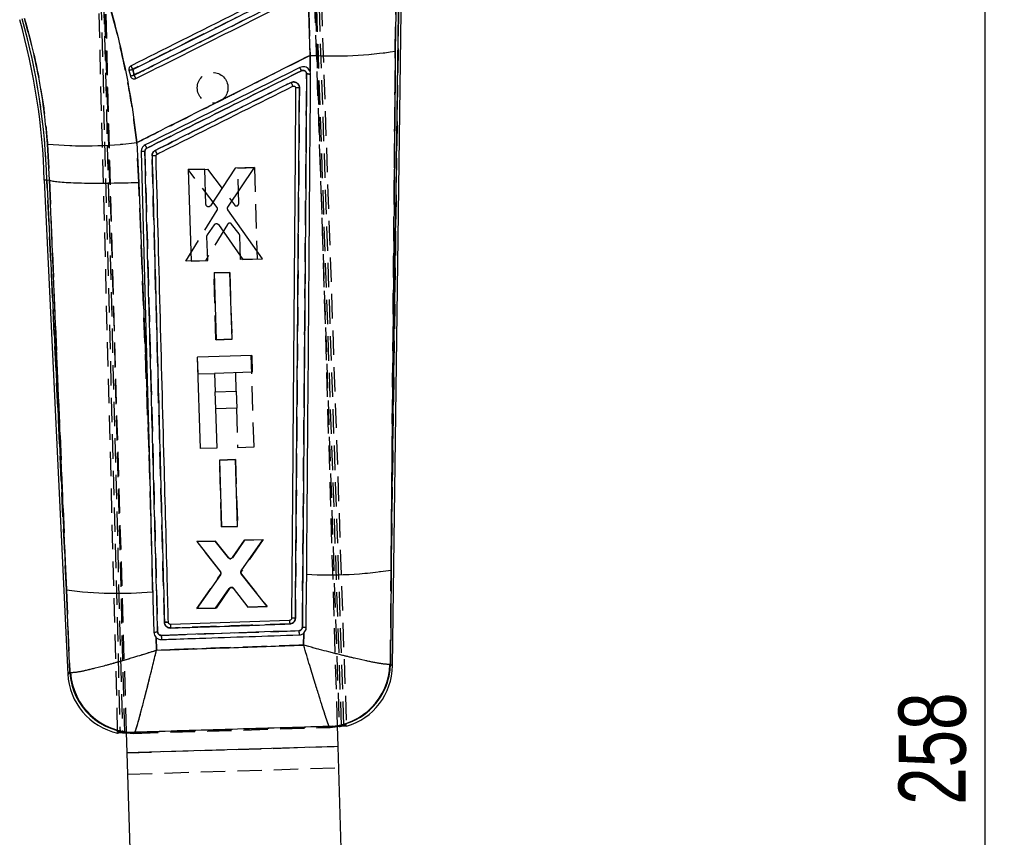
# Model space of a CAD drawing. Extents: x 81 to 742, y 47 to 575.
# Tile 18 of 21: x 330 to 432, y 361 to 446. Entities that reach past the tile are written whole.
import ezdxf

# ---------------------------------------------------------------- set-up
doc = ezdxf.new("R2010")
doc.units = 0
doc.header["$LTSCALE"] = 2
doc.linetypes.add('HIDDEN', pattern=[1.905, 1.27, -0.635])
doc.layers.get('0').update_dxf_attribs({"linetype": 'CONTINUOUS'})
doc.styles.add('SLDTEXTSTYLE0', font='TXT', dxfattribs={"width": 0.75})
doc.dimstyles.new('SLDDIMSTYLE0', dxfattribs={"dimtxt": 7, "dimasz": 6.604, "dimexe": 0, "dimexo": 0.0625, "dimgap": 1.75, "dimtad": 1, "dimdec": 0, "dimrnd": 1e-09, "dimzin": 12, "dimtxsty": 'SLDTEXTSTYLE0', "dimsah": 1, "dimcen": 0.09, "dimazin": 3, "dimtfac": 1, "dimtdec": 0, "dimtofl": 0, "dimtmove": 0, "dimatfit": 3, "dimtolj": 1, "dimtzin": 12})

# ---------------------------------------------------------------- blocks, each defined once
blk = doc.blocks.new('_D')
at = {"color": 179, "linetype": 'CONTINUOUS'}
for p, q in [((347.91, 489.92), (432.45, 489.92)), ((430.45, 232.34), (430.45, 489.92)), ((401.45, 232.34), (432.45, 232.34))]:
    blk.add_line(p, q, dxfattribs=at)
for points in [[(430.45, 489.92), (429.44, 483.32), (431.47, 483.32)], [(430.45, 232.34), (431.47, 238.94), (429.44, 238.94)]]:
    blk.add_solid(points, dxfattribs=at)
at = {"color": 179, "linetype": 'CONTINUOUS', "insert": (421.43, 364.51, 0.1), "char_height": 7, "attachment_point": 1, "rotation": 90, "style": 'SLDTEXTSTYLE0'}
blk.add_mtext('258', dxfattribs=at)

msp = doc.modelspace()

# ---------------------------------------------------------------- linework, layer by layer
at = {"color": 7, "linetype": 'HIDDEN'}
for p, q in [((340.022047, 372.098412), (337.351971, 475.385357)), ((337.56803, 475.493003), (340.274893, 372.047495)), ((337.859929, 475.083623), (340.523862, 372.034255)), ((340.775064, 372.000616), (338.074852, 475.19191)), ((360.127658, 459.971595), (363.119202, 372.677136)), ((363.615602, 372.75495), (360.622348, 460.099313)), ((363.367903, 372.726235), (360.366362, 459.511775)), ((360.862226, 459.639732), (363.864899, 372.821454)), ((362.939488, 372.758154), (360.678785, 447.571713)), ((340.949553, 372.092765), (338.688821, 446.907226)), ((359.939172, 447.148193), (360.097174, 442.627061)), ((369.311464, 447.153929), (368.530497, 388.983149)), ((368.967837, 443.059329), (369.009427, 447.157983)), ((360.097174, 442.627061), (360.07887, 440.9567)), ((358.532241, 439.349506), (358.56565, 439.29078)), ((358.577736, 439.221341), (358.577743, 439.222175)), ((332.714823, 433.382187), (332.903136, 429.642696)), ((342.228808, 429.387424), (342.029583, 433.532256)), ((343.77102, 432.165447), (343.61266, 432.163212)), ((344.028917, 432.147402), (344.014584, 432.15147)), ((347.387769, 430.713881), (349.380901, 430.774499)), ((350.39031, 426.774118), (347.387769, 430.713881)), ((349.380901, 430.774499), (352.192806, 427.031401)), ((352.539825, 430.870551), (354.275609, 430.923331)), ((352.650242, 427.192334), (352.539825, 430.870551)), ((354.275609, 430.923331), (354.562022, 421.387765)), ((334.687185, 386.90884), (332.649336, 429.632801)), ((332.903136, 429.642696), (332.90409, 429.642368)), ((343.295465, 401.313234), (342.228808, 429.387424)), ((347.113682, 421.161372), (350.404343, 426.487285)), ((351.486374, 425.009612), (349.176286, 421.224054)), ((352.697097, 424.013678), (351.905359, 425.033379)), ((352.826132, 421.335008), (352.750115, 423.866186)), ((349.176286, 421.224054), (347.113682, 421.161372)), ((354.562022, 421.387765), (352.826132, 421.335008)), ((350.052685, 419.95034), (351.718253, 420.000981)), ((350.261994, 412.979331), (350.052685, 419.95034)), ((351.718253, 420.000981), (351.927638, 413.029965)), ((343.671022, 387.021724), (342.990721, 412.858497)), ((351.927638, 413.029965), (350.261994, 412.979331)), ((348.314926, 411.17977), (348.351717, 411.18088)), ((348.314926, 411.17977), (348.367896, 409.426834)), ((354.24283, 401.814673), (353.954686, 411.350194)), ((352.29457, 409.545485), (352.352839, 407.61717)), ((348.367896, 409.426834), (350.12083, 409.4798)), ((350.180939, 407.551538), (350.155302, 407.550763)), ((350.155302, 407.550763), (350.2087, 405.783687)), ((350.2087, 405.783687), (350.23438, 405.784469)), ((352.406238, 405.850094), (352.529742, 401.762906)), ((352.529742, 401.762906), (354.24283, 401.814673)), ((350.646045, 400.44437), (352.311615, 400.495019)), ((350.855336, 393.473457), (350.646045, 400.44437)), ((352.311615, 400.495019), (352.520984, 393.524084)), ((352.520984, 393.524084), (350.855336, 393.473457)), ((351.980852, 390.273306), (353.256375, 392.091539)), ((355.180219, 392.150041), (352.919143, 388.852294)), ((353.256375, 392.091539), (355.180219, 392.150041)), ((348.301825, 391.940866), (350.190165, 391.998295)), ((350.745866, 388.822261), (348.301825, 391.940866)), ((350.190165, 391.998295), (351.573378, 390.259731)), ((348.26446, 384.962547), (350.754062, 388.520542)), ((352.929684, 388.550889), (355.600777, 385.185566)), ((368.455854, 379.159268), (368.530497, 388.983149)), ((343.678994, 386.7178), (343.671022, 387.021724)), ((351.696916, 387.069892), (350.294462, 385.024261)), ((353.641628, 385.126006), (352.107866, 387.083161)), ((334.687185, 386.90884), (335.041158, 378.323357)), ((350.294462, 385.024261), (348.26446, 384.962547)), ((355.600777, 385.185566), (353.641628, 385.126006)), ((345.312748, 383.500393), (345.311264, 383.51978)), ((344.077012, 380.635921), (344.026741, 381.957877)), ((344.573196, 382.173668), (358.92063, 382.657353)), ((359.4236, 382.421698), (359.40859, 381.153133)), ((368.455854, 379.159268), (368.398035, 379.147168)), ((335.041158, 378.323357), (335.117434, 378.308702)), ((362.06144, 372.685414), (362.077411, 372.672859)), ((362.077411, 372.672859), (362.074701, 372.67499)), ((362.469751, 372.69872), (362.077411, 372.672859)), ((362.164488, 372.578505), (362.077411, 372.672859)), ((362.164488, 372.578505), (362.942032, 372.673955)), ((340.95211, 372.008089), (341.724925, 371.960867)), ((341.724925, 371.960867), (362.164488, 372.578505)), ((341.809901, 372.062195), (341.724925, 371.960867)), ((341.809901, 372.062195), (341.830224, 372.078951)), ((341.014456, 369.944852), (363.004419, 370.609339)), ((341.0146, 369.940158), (363.004562, 370.604645)), ((341.081953, 367.711183), (363.071916, 368.37567))]:
    msp.add_line(p, q, dxfattribs=at)
at = {"color": 7, "linetype": 'CONTINUOUS'}
for p, q in [((360.097174, 442.627061), (359.939172, 447.148193)), ((368.530497, 388.983149), (369.311464, 447.153929)), ((368.666475, 378.971349), (369.581806, 447.150294)), ((369.009427, 447.157983), (368.967837, 443.059329)), ((360.07887, 440.9567), (360.097174, 442.627061)), ((341.203124, 441.076565), (341.345286, 440.478969)), ((360.07887, 440.9567), (360.070552, 440.976206)), ((332.903136, 429.642696), (332.714823, 433.382187)), ((342.029583, 433.532256), (342.228808, 429.387424)), ((349.120764, 430.767242), (347.38496, 430.715117)), ((347.38496, 430.715117), (347.674832, 421.179656)), ((349.232641, 427.089054), (349.120764, 430.767242)), ((352.279725, 430.862088), (349.698959, 426.956046)), ((351.513701, 426.808063), (354.27288, 430.921931)), ((354.27288, 430.921931), (352.279725, 430.862088)), ((332.379163, 429.622266), (334.835634, 378.121767)), ((332.649336, 429.632801), (332.903136, 429.642696)), ((332.649336, 429.632801), (334.687185, 386.90884)), ((332.90409, 429.642368), (332.903136, 429.642696)), ((355.123252, 421.403404), (351.517015, 426.520903)), ((349.3778, 423.913378), (350.106525, 424.97902)), ((350.526181, 424.980584), (353.060628, 421.34143)), ((349.410741, 421.231802), (349.333784, 423.762951)), ((347.67483, 421.179656), (349.410741, 421.231802)), ((353.060628, 421.34143), (355.123252, 421.403404)), ((351.732977, 420.001108), (350.067391, 419.951092)), ((350.067391, 419.951092), (350.2793, 412.98015)), ((351.944961, 413.030188), (351.732977, 420.001108)), ((350.2793, 412.98015), (351.944961, 413.030188)), ((353.997136, 411.351476), (348.357374, 411.181051)), ((348.645516, 401.645537), (348.357374, 411.181051)), ((353.997136, 411.351476), (354.050106, 409.598533)), ((354.050106, 409.598533), (350.123432, 409.479882)), ((350.123432, 409.479882), (350.181701, 407.55156)), ((350.181701, 407.55156), (352.379237, 407.617967)), ((352.379237, 407.617967), (352.432635, 405.850891)), ((352.432635, 405.850891), (350.235097, 405.784484)), ((350.235097, 405.784484), (350.358604, 401.697304)), ((350.358604, 401.697304), (348.645516, 401.645537)), ((343.295465, 401.313234), (343.671022, 387.021724)), ((352.318479, 400.494907), (350.652889, 400.444891)), ((350.652889, 400.444891), (350.864811, 393.474039)), ((352.530476, 393.524077), (352.318479, 400.494907)), ((350.864811, 393.474039), (352.530476, 393.524077)), ((353.263515, 392.091166), (351.9878, 390.272248)), ((352.900597, 388.887372), (355.151877, 392.147865)), ((355.151877, 392.147865), (353.263515, 392.091166)), ((350.197269, 391.999099), (348.273402, 391.941327)), ((348.273402, 391.941327), (350.729471, 388.786126)), ((351.58025, 390.261199), (350.197269, 391.999099)), ((350.737149, 388.484638), (348.274131, 384.964164)), ((355.610527, 385.18453), (352.910635, 388.585713)), ((368.530497, 388.983149), (368.455854, 379.159268)), ((343.671022, 387.021724), (343.678994, 386.7178)), ((350.2333, 385.023016), (351.64609, 387.069207)), ((352.057092, 387.080777), (353.580503, 385.123554)), ((335.041158, 378.323357), (334.687185, 386.90884)), ((348.274131, 384.964164), (350.2333, 385.023016)), ((353.580503, 385.123554), (355.610527, 385.18453)), ((345.312748, 383.500393), (345.311264, 383.51978)), ((357.94783, 383.742031), (345.521979, 383.321088)), ((344.026741, 381.957877), (344.077012, 380.635921)), ((359.40859, 381.153133), (359.4236, 382.421698)), ((368.455854, 379.159268), (368.398035, 379.147168)), ((335.041158, 378.323357), (335.117434, 378.308702)), ((363.004419, 370.609339), (362.939488, 372.758154)), ((362.942032, 372.673955), (363.367903, 372.726235)), ((363.615602, 372.75495), (363.868668, 372.712452)), ((340.024874, 371.989023), (340.274893, 372.047495)), ((340.523862, 372.034255), (340.95211, 372.008089)), ((341.014456, 369.944852), (340.949553, 372.092765)), ((341.830224, 372.078951), (341.809901, 372.062195)), ((363.004419, 370.609339), (341.014456, 369.944852)), ((363.004562, 370.604645), (341.0146, 369.940158)), ((363.51108, 353.842381), (363.004562, 370.604645)), ((341.014456, 369.944852), (341.0146, 369.940158)), ((341.521118, 353.177894), (341.0146, 369.940158))]:
    msp.add_line(p, q, dxfattribs=at)
at = {"color": 8, "linetype": 'CONTINUOUS'}
msp.add_line((362.074701, 372.67499), (362.06144, 372.685414), dxfattribs=at)
at = {"color": 7, "linetype": 'CONTINUOUS', "flags": 128}
for points in [[(342.468994, 432.58186), (343.131476, 407.537389), (343.295465, 401.313234)], [(334.687185, 386.90884), (334.052336, 402.121615), (332.90409, 429.642368)], [(342.228808, 429.387424), (342.921792, 411.172833), (343.295465, 401.313234)], [(359.684606, 382.993158), (359.690758, 383.761357), (359.716679, 387.003135), (359.728972, 388.54317)], [(343.678994, 386.7178), (343.699962, 385.918241), (343.789716, 382.494215)], [(363.004562, 370.604645), (363.004545, 370.605189), (363.004528, 370.605755), (363.004511, 370.606329), (363.004493, 370.606918), (363.004475, 370.607514), (363.004457, 370.608117), (363.004438, 370.608728), (363.004419, 370.609339)]]:
    msp.add_lwpolyline(points, dxfattribs=at)
at = {"color": 7, "linetype": 'HIDDEN', "flags": 128}
for points in [[(332.90409, 429.642368), (334.052336, 402.121615), (334.687185, 386.90884)], [(368.666475, 378.971349), (368.643063, 378.992241), (368.455854, 379.159268)], [(335.041158, 378.323357), (334.858481, 378.144178), (334.835634, 378.121767)]]:
    msp.add_lwpolyline(points, dxfattribs=at)
at = {"color": 8, "linetype": 'CONTINUOUS', "flags": 128}
for points in [[(368.455854, 379.159268), (368.643063, 378.992241), (368.666475, 378.971349)], [(334.835634, 378.121767), (334.858481, 378.144178), (335.041158, 378.323357)]]:
    msp.add_lwpolyline(points, dxfattribs=at)
at = {"color": 7, "linetype": 'HIDDEN'}
msp.add_circle((349.925436, 439.24312), 1.6, dxfattribs=at)
at = {"color": 7, "linetype": 'CONTINUOUS'}
for centre, radius, start, end in [((262.999769, 427.523014), 69.411145, 1.7325824, 15.7308263), ((262.999769, 427.523014), 69.681512, 1.73504133, 15.7308263), ((362.440792, 485.767705), 43.204256, 266.89045976, 278.68917815), ((314.014417, 427.484026), 30.793968, 26.37823565, 27.14511656), ((339.793924, 448.328177), 7.387267, 280.99717626, 284.16848486), ((338.170825, 455.147001), 15.00761, 282.21164336, 283.77010448), ((317.304274, 428.238609), 27.373973, 25.93308159, 26.77611354), ((342.108487, 432.658935), 19.013669, 26.0762786, 27.21939911), ((336.684729, 476.128454), 42.930216, 264.69407947, 277.15193911), ((329.633525, 426.340977), 14.974872, 26.224835, 27.66736841), ((342.806453, 431.142107), 1.478773, 87.76447758, 103.19122773), ((326.166515, 423.651877), 19.961666, 25.78258395, 27.02751776), ((362.031343, 430.740251), 42.259846, 266.87690557, 278.84664366), ((340.066403, 428.388774), 41.827275, 262.61098182, 274.95476767), ((393.276273, 384.878776), 35.346726, 181.84294191, 182.46018297), ((358.054241, 382.4506), 13.483889, 181.17682051, 183.01447861), ((404.691971, 384.089709), 45.792911, 181.7924094, 182.33073912), ((361.760893, 379.317946), 6.639338, 272.59452962, 358.52606747), ((362.06957, 379.059915), 6.5975, 285.82147326, 359.64659616), ((341.425643, 378.436101), 6.5975, 182.22643015, 257.71758693), ((341.655533, 378.68463), 6.624234, 183.12634953, 271.33531018), ((341.747443, 378.721268), 6.642833, 183.56075989, 270.71402658)]:
    msp.add_arc(centre, radius, start, end, dxfattribs=at)
at = {"color": 7, "linetype": 'HIDDEN'}
for centre, radius, start, end in [((262.999769, 427.523014), 69.681512, 1.73504133, 15.7308263), ((362.440792, 485.767705), 43.204256, 266.89045976, 278.68917815), ((314.014417, 427.484026), 30.793968, 26.37823565, 27.14511656), ((339.793924, 448.328177), 7.387267, 280.99717626, 284.16848486), ((338.170825, 455.147001), 15.00761, 282.21164336, 283.77010448), ((317.304274, 428.238609), 27.373973, 25.93308159, 26.77611354), ((343.096706, 433.072159), 17.946075, 26.27813561, 27.48932573), ((336.684729, 476.128454), 42.930216, 264.69407947, 277.15193911), ((329.86404, 426.440346), 14.724586, 26.27433429, 27.7414133), ((342.80646, 431.140872), 1.479977, 87.76650261, 103.18058738), ((325.708391, 423.484728), 20.446937, 25.64592938, 26.86135703), ((362.031343, 430.740251), 42.259846, 266.87690557, 278.84664366), ((340.066403, 428.388774), 41.827275, 262.61098182, 274.95476767), ((388.582973, 384.490157), 30.644276, 181.3989148, 182.11087352), ((384.38365, 383.429862), 39.830268, 181.80733252, 182.4294165), ((406.918801, 384.263442), 48.025034, 181.9164857, 182.42979596), ((361.760893, 379.317946), 6.639338, 272.59452962, 358.52606747), ((361.833444, 379.292107), 6.623742, 272.11080361, 358.85085406), ((341.655533, 378.68463), 6.624234, 183.12634953, 271.33531018), ((341.747443, 378.721268), 6.642833, 183.56075989, 270.71402658)]:
    msp.add_arc(centre, radius, start, end, dxfattribs=at)
at = {"color": 8, "linetype": 'CONTINUOUS'}
msp.add_arc((361.832775, 379.292443), 6.624418, 275.51784433, 358.84806775, dxfattribs=at)
at = {"color": 7, "linetype": 'CONTINUOUS'}
for points, knots in [([(338.529762, 450.007666), (338.925732, 448.678865), (339.717677, 446.021243), (340.680107, 441.922024), (341.481527, 437.756307), (341.846896, 434.940286), (342.029583, 433.532256)], [0, 0, 0, 0, 0.2476445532, 0.4952927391, 0.747642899, 1, 1, 1, 1]), ([(359.031869, 450.342405), (358.792631, 450.222774), (357.585048, 449.618922), (352.504138, 447.078097), (346.871586, 444.261503), (342.207393, 441.929116), (341.416547, 441.533644)], [0, 0, 0, 0, 0.0407435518, 0.2056578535, 0.8653139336, 1, 1, 1, 1]), ([(341.602136, 441.16563), (344.566585, 442.647597), (350.438626, 445.583108), (356.310632, 448.518714), (359.218207, 449.972305)], [0, 0, 0, 0, 0.5048412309, 1, 1, 1, 1]), ([(359.345818, 449.370745), (359.103722, 449.249713), (357.893238, 448.644551), (352.809221, 446.102835), (347.183731, 443.29051), (342.526583, 440.962421), (341.743037, 440.570731)], [0, 0, 0, 0, 0.04126002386, 0.20630065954, 0.86646351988, 1, 1, 1, 1]), ([(341.921837, 440.209824), (344.855514, 441.676833), (350.722868, 444.610848), (356.590198, 447.54494), (359.523863, 449.011985)], [0, 0, 0, 0, 0.5000000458, 1, 1, 1, 1]), ([(332.714823, 433.382187), (332.613965, 434.477408), (332.412256, 436.667794), (331.887228, 439.960547), (331.2078, 443.247517), (330.606559, 445.403186), (330.305942, 446.481008)], [0, 0, 0, 0, 0.247092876, 0.4941730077, 0.7470895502, 1, 1, 1, 1]), ([(360.097174, 442.627061), (357.538374, 441.339895), (352.33453, 438.722179), (346.312195, 435.6902), (342.848826, 433.945061), (342.029583, 433.532256)], [0, 0, 0, 0, 0.4248120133, 0.863942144, 1, 1, 1, 1]), ([(368.967837, 443.059329), (368.883015, 432.603677), (368.736781, 414.577973), (368.591506, 396.552925), (368.530497, 388.983149)], [0, 0, 0, 0, 0.58004127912, 1, 1, 1, 1]), ([(341.416547, 441.533644), (341.379366, 441.510464), (341.303292, 441.46304), (341.225302, 441.348999), (341.186771, 441.216195), (341.192302, 441.122423), (341.20293, 441.077385), (341.203124, 441.076565)], [0, 0, 0, 0, 0.2405272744, 0.4921236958, 0.7437320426, 0.9953381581, 1, 1, 1, 1]), ([(360.070552, 440.976206), (360.039689, 441.033877), (359.967679, 441.168431), (359.782844, 441.329917), (359.53944, 441.430995), (359.268675, 441.450736), (359.101609, 441.387792), (359.016611, 441.355768)], [0, 0, 0, 0, 0.1568695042, 0.3660011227, 0.5750026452, 0.7837729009, 1, 1, 1, 1]), ([(341.345286, 440.478969), (341.359455, 440.437349), (341.388375, 440.352396), (341.457808, 440.276119), (341.503346, 440.243408), (341.512012, 440.237183)], [0, 0, 0, 0, 0.4374764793, 0.8929541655, 1, 1, 1, 1]), ([(341.743037, 440.570731), (341.726501, 440.640548), (341.679531, 440.838853), (341.632566, 441.037148), (341.602136, 441.16563)], [0, 0, 0, 0, 0.3520700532, 1, 1, 1, 1]), ([(359.016612, 441.355768), (356.329876, 440.012169), (350.956406, 437.324971), (345.582896, 434.637907), (342.896141, 433.294374)], [0, 0, 0, 0, 0.5000000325, 1, 1, 1, 1]), ([(343.066987, 432.958294), (345.753865, 434.301421), (351.127162, 436.987445), (356.500374, 439.673696), (359.18675, 441.016707)], [0, 0, 0, 0, 0.5000427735, 1, 1, 1, 1]), ([(359.186747, 441.016722), (359.227595, 441.032155), (359.307518, 441.062352), (359.436608, 441.052774), (359.553058, 441.00484), (359.646376, 440.920361), (359.709341, 440.809748), (359.717009, 440.726784), (359.720842, 440.685306)], [0, 0, 0, 0, 0.1728893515, 0.3382753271, 0.5037045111, 0.6691430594, 0.8345854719, 1, 1, 1, 1]), ([(359.720851, 440.685306), (359.642002, 430.29263), (359.49617, 411.07114), (359.34576, 391.850391), (359.276674, 383.021917)], [0, 0, 0, 0, 0.5406800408, 1, 1, 1, 1]), ([(359.720842, 440.685306), (359.775022, 440.684621), (359.883382, 440.683253), (360.021282, 440.676618), (360.115643, 440.667862), (360.129808, 440.661385), (360.136641, 440.65826)], [0, 0, 0, 0, 0.2543308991, 0.5086609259, 0.7629929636, 1, 1, 1, 1]), ([(359.728972, 388.54317), (359.73085, 388.778586), (359.741346, 390.094599), (359.780687, 395.035323), (359.916538, 412.171304), (360.040597, 428.22719), (360.136648, 440.65823)], [0, 0, 0, 0, 0.013552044, 0.0757581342, 0.2844188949, 1, 1, 1, 1]), ([(360.13664, 440.65823), (360.127294, 440.759031), (360.117802, 440.861408), (360.07946, 440.955256), (360.07887, 440.9567)], [0, 0, 0, 0, 0.98460549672, 1, 1, 1, 1]), ([(341.512012, 440.237183), (341.552303, 440.215219), (341.632885, 440.171293), (341.77258, 440.161), (341.869033, 440.184422), (341.915912, 440.206974), (341.921837, 440.209824)], [0, 0, 0, 0, 0.3180049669, 0.636001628, 0.9540014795, 1, 1, 1, 1]), ([(358.094235, 439.794589), (357.852141, 439.673556), (355.494572, 438.494916), (350.779229, 436.137597), (346.305928, 433.901454), (343.948136, 432.722825)], [0, 0, 0, 0, 0.0513420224, 0.4999804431, 1, 1, 1, 1]), ([(344.141018, 432.334352), (344.354469, 432.441084), (345.536256, 433.032011), (350.250353, 435.389333), (354.751002, 437.639957), (358.283325, 439.406354)], [0, 0, 0, 0, 0.045278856, 0.2506894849, 1, 1, 1, 1]), ([(358.973883, 439.243946), (358.968451, 439.306772), (358.957081, 439.438286), (358.861074, 439.618294), (358.71118, 439.762076), (358.521598, 439.847079), (358.303875, 439.870116), (358.166454, 439.820607), (358.094235, 439.794589)], [0, 0, 0, 0, 0.1522505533, 0.3187058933, 0.4831356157, 0.6494646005, 0.8157831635, 1, 1, 1, 1]), ([(358.094235, 439.794589), (358.10021, 439.782496), (358.117417, 439.747671), (358.154581, 439.672258), (358.202955, 439.573621), (358.248039, 439.480905), (358.276177, 439.422244), (358.281126, 439.411242), (358.283325, 439.406354)], [0, 0, 0, 0, 0.063765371, 0.1836339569, 0.3984881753, 0.613342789, 0.8281991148, 1, 1, 1, 1]), ([(358.283325, 439.406354), (358.302953, 439.413698), (358.345179, 439.429499), (358.414963, 439.426103), (358.480697, 439.400059), (358.535368, 439.354207), (358.555507, 439.312025), (358.56565, 439.29078)], [0, 0, 0, 0, 0.182243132, 0.3920740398, 0.5935181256, 0.7952762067, 1, 1, 1, 1]), ([(358.577743, 439.222175), (358.506631, 430.008924), (358.364407, 411.582423), (358.217684, 393.156664), (358.144323, 383.943785)], [0, 0, 0, 0, 0.5000000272, 1, 1, 1, 1]), ([(358.548142, 383.964863), (358.620085, 393.169784), (358.764096, 411.595788), (358.903913, 430.022506), (358.973883, 439.243946)], [0, 0, 0, 0, 0.4995614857, 1, 1, 1, 1]), ([(358.56565, 439.29078), (358.566047, 439.289664), (358.573832, 439.267763), (358.575835, 439.244373), (358.577735, 439.222175)], [0, 0, 0, 0, 0.0509697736, 1, 1, 1, 1]), ([(358.973883, 439.243946), (358.921679, 439.243831), (358.817272, 439.243601), (358.686681, 439.238621), (358.595536, 439.230991), (358.583669, 439.224558), (358.577736, 439.221341)], [0, 0, 0, 0, 0.25000046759, 0.50000037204, 0.75000027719, 1, 1, 1, 1]), ([(342.896143, 433.294374), (342.822162, 433.247751), (342.674204, 433.154506), (342.527577, 432.931939), (342.470574, 432.731404), (342.469327, 432.613352), (342.468994, 432.58186)], [0, 0, 0, 0, 0.2971968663, 0.5943740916, 0.8917959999, 1, 1, 1, 1]), ([(342.864136, 432.619754), (342.864288, 432.634631), (342.864863, 432.690683), (342.891918, 432.786015), (342.961625, 432.89181), (343.031904, 432.936156), (343.066987, 432.958294)], [0, 0, 0, 0, 0.1076078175, 0.405428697, 0.7031932, 1, 1, 1, 1]), ([(344.193247, 382.532645), (343.975781, 390.762549), (343.672562, 402.237801), (343.229052, 418.933529), (343.003328, 427.39933), (342.864136, 432.619754)], [0, 0, 0, 0, 0.4929377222, 0.6873207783, 1, 1, 1, 1]), ([(343.948136, 432.722825), (343.889909, 432.685997), (343.773461, 432.612342), (343.658251, 432.436797), (343.613914, 432.279476), (343.612919, 432.187258), (343.61266, 432.163212)], [0, 0, 0, 0, 0.2982179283, 0.5964187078, 0.8947683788, 1, 1, 1, 1]), ([(344.028917, 432.147402), (344.021996, 432.150618), (344.007664, 432.157278), (343.913058, 432.163749), (343.775101, 432.166431), (343.666807, 432.164285), (343.61266, 432.163212)], [0, 0, 0, 0, 0.2373836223, 0.4915887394, 0.7457947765, 1, 1, 1, 1]), ([(343.61266, 432.163212), (343.828706, 424.058621), (344.045001, 415.944686), (344.474787, 399.735568), (344.688995, 391.631027), (344.902955, 383.535828)], [0, 0, 0, 0, 0.49999991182, 0.50057631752, 1, 1, 1, 1]), ([(344.028917, 432.147402), (344.030434, 432.169288), (344.033579, 432.214638), (344.066307, 432.276256), (344.106208, 432.315127), (344.13362, 432.330254), (344.14102, 432.334337)], [0, 0, 0, 0, 0.2851131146, 0.5907976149, 0.8895292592, 1, 1, 1, 1]), ([(345.311264, 383.51978), (345.306743, 383.692308), (345.273924, 384.944683), (345.127819, 390.516452), (344.70659, 406.553099), (344.31057, 421.509959), (344.028917, 432.147402)], [0, 0, 0, 0, 0.010643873, 0.0772634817, 0.3437421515, 1, 1, 1, 1]), ([(332.649336, 429.632801), (332.469864, 429.62546), (332.289752, 429.618093), (332.379804, 429.622296), (332.380124, 429.622311)], [0, 0, 0, 0, 0.9964434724, 1, 1, 1, 1]), ([(332.90409, 429.642368), (332.975846, 429.610158), (333.11936, 429.545739), (333.652043, 429.464457), (334.407567, 429.397873), (335.379159, 429.348256), (336.541113, 429.31746), (337.855126, 429.305726), (339.289059, 429.314167), (340.712467, 429.340273), (341.702796, 429.369182), (342.1784, 429.385676), (342.228808, 429.387424)], [0, 0, 0, 0, 0.1120075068, 0.2240149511, 0.3360223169, 0.448029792, 0.5600393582, 0.6720490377, 0.7840625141, 0.8960760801, 0.9889855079, 1, 1, 1, 1]), ([(349.434792, 426.847849), (349.407351, 426.856472), (349.35247, 426.873717), (349.287422, 426.932267), (349.243101, 427.00611), (349.236071, 427.061851), (349.232641, 427.089054)], [0, 0, 0, 0, 0.2526505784, 0.5052945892, 0.7585724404, 1, 1, 1, 1]), ([(349.698959, 426.956046), (349.680832, 426.933776), (349.644575, 426.889232), (349.566203, 426.850317), (349.493374, 426.838714), (349.45003, 426.845473), (349.434792, 426.847849)], [0, 0, 0, 0, 0.2825996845, 0.5652352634, 0.8471474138, 1, 1, 1, 1]), ([(351.517015, 426.520903), (351.502866, 426.545954), (351.474569, 426.596056), (351.467046, 426.683433), (351.483038, 426.756074), (351.505642, 426.7944), (351.513701, 426.808063)], [0, 0, 0, 0, 0.2812570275, 0.5624943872, 0.8440297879, 1, 1, 1, 1]), ([(350.106525, 424.97902), (350.125265, 425.00111), (350.162746, 425.045292), (350.242569, 425.082896), (350.319515, 425.093651), (350.366049, 425.084136), (350.384433, 425.080377)], [0, 0, 0, 0, 0.2740276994, 0.5480825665, 0.82146149, 1, 1, 1, 1]), ([(350.384433, 425.080377), (350.411698, 425.070301), (350.467737, 425.049589), (350.506353, 425.003995), (350.526181, 424.980584)], [0, 0, 0, 0, 0.4865341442, 1, 1, 1, 1]), ([(349.333784, 423.762951), (349.335411, 423.791694), (349.338449, 423.845357), (349.365321, 423.891808), (349.3778, 423.913378)], [0, 0, 0, 0, 0.5356369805, 1, 1, 1, 1]), ([(351.758426, 390.166584), (351.729819, 390.171965), (351.672606, 390.182726), (351.613926, 390.222983), (351.587558, 390.252905), (351.58025, 390.261199)], [0, 0, 0, 0, 0.4195695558, 0.839112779, 1, 1, 1, 1]), ([(351.9878, 390.272248), (351.973563, 390.255566), (351.94036, 390.216659), (351.868499, 390.17719), (351.802645, 390.164423), (351.766006, 390.166214), (351.758426, 390.166584)], [0, 0, 0, 0, 0.2492860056, 0.581395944, 0.9134077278, 1, 1, 1, 1]), ([(350.729471, 388.786126), (350.744831, 388.761734), (350.775549, 388.712949), (350.787221, 388.625972), (350.773852, 388.546681), (350.748189, 388.503294), (350.737149, 388.484631)], [0, 0, 0, 0, 0.2662566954, 0.5325104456, 0.7989035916, 1, 1, 1, 1]), ([(352.910635, 388.585713), (352.895067, 388.609894), (352.863933, 388.658255), (352.851419, 388.744909), (352.864005, 388.824543), (352.889515, 388.868344), (352.900597, 388.887372)], [0, 0, 0, 0, 0.2653098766, 0.5306004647, 0.7960813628, 1, 1, 1, 1]), ([(351.64609, 387.069207), (351.665262, 387.091328), (351.703605, 387.135574), (351.78476, 387.172873), (351.850416, 387.180891), (351.886081, 387.176827), (351.892984, 387.17604)], [0, 0, 0, 0, 0.3089471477, 0.6179119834, 0.9260461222, 1, 1, 1, 1]), ([(351.892984, 387.17604), (351.92112, 387.168955), (351.97739, 387.154785), (352.02982, 387.113567), (352.052638, 387.086133), (352.057092, 387.080777)], [0, 0, 0, 0, 0.4459401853, 0.891834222, 1, 1, 1, 1]), ([(358.144324, 383.943785), (358.141839, 383.920927), (358.136868, 383.875213), (358.101091, 383.814556), (358.048836, 383.768898), (357.994241, 383.746329), (357.959613, 383.743122), (357.94783, 383.742031)], [0, 0, 0, 0, 0.221125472, 0.4422467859, 0.6636516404, 0.8855593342, 1, 1, 1, 1]), ([(357.962126, 383.361522), (358.030421, 383.371011), (358.167003, 383.389987), (358.34553, 383.502286), (358.477401, 383.662352), (358.539642, 383.826879), (358.545994, 383.929982), (358.548142, 383.964863)], [0, 0, 0, 0, 0.2216120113, 0.443201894, 0.6648570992, 0.8866208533, 1, 1, 1, 1]), ([(358.548142, 383.964863), (358.495181, 383.964934), (358.389256, 383.965078), (358.255885, 383.960471), (358.162595, 383.953067), (358.150412, 383.946705), (358.144321, 383.943524)], [0, 0, 0, 0, 0.2499988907, 0.4999997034, 0.7500006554, 1, 1, 1, 1]), ([(345.311264, 383.51978), (345.30489, 383.523111), (345.292037, 383.529828), (345.197985, 383.536269), (345.063028, 383.538937), (344.956313, 383.536864), (344.902955, 383.535828)], [0, 0, 0, 0, 0.2469811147, 0.4979886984, 0.7489949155, 1, 1, 1, 1]), ([(344.902955, 383.535828), (344.903301, 383.527454), (344.906467, 383.450776), (344.942038, 383.306664), (345.059156, 383.125936), (345.2326, 382.996994), (345.40253, 382.944631), (345.501525, 382.942979), (345.531971, 382.942472)], [0, 0, 0, 0, 0.0263244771, 0.2410519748, 0.4557989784, 0.6901847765, 0.904719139, 1, 1, 1, 1]), ([(345.521979, 383.321088), (345.498762, 383.322765), (345.452324, 383.326119), (345.389739, 383.359957), (345.341862, 383.410868), (345.319064, 383.461504), (345.314068, 383.492267), (345.312748, 383.500393)], [0, 0, 0, 0, 0.2297662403, 0.4595460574, 0.6890019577, 0.9178420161, 1, 1, 1, 1]), ([(345.521979, 383.321088), (345.521939, 383.316596), (345.521857, 383.307613), (345.523509, 383.237614), (345.5264, 383.131474), (345.529491, 383.024755), (345.531476, 382.958894), (345.531971, 382.942472)], [0, 0, 0, 0, 0.2243505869, 0.4487017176, 0.6730567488, 0.9184777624, 1, 1, 1, 1]), ([(345.531971, 382.942472), (345.802482, 382.951586), (347.155039, 382.997157), (351.298423, 383.136824), (355.171298, 383.267412), (357.962126, 383.361515)], [0, 0, 0, 0, 0.0652875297, 0.3264378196, 1, 1, 1, 1]), ([(359.276683, 383.021917), (359.275319, 383.000353), (359.271349, 382.937549), (359.233078, 382.837792), (359.152893, 382.741385), (359.044858, 382.674129), (358.962506, 382.662952), (358.921466, 382.657382)], [0, 0, 0, 0, 0.1157964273, 0.3372500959, 0.5586619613, 0.7800613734, 1, 1, 1, 1]), ([(359.276674, 383.021917), (359.330085, 383.021051), (359.436906, 383.019319), (359.57188, 383.012237), (359.664972, 383.003098), (359.678152, 382.996431), (359.684606, 382.993165)], [0, 0, 0, 0, 0.2525373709, 0.5050738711, 0.7576107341, 1, 1, 1, 1]), ([(359.4236, 382.421698), (359.438838, 382.435879), (359.517441, 382.50903), (359.627531, 382.673845), (359.680051, 382.864927), (359.683873, 382.972322), (359.684614, 382.993158)], [0, 0, 0, 0, 0.0968357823, 0.4995132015, 0.9028995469, 1, 1, 1, 1]), ([(343.789716, 382.494215), (343.794211, 382.497386), (343.803266, 382.503774), (343.872687, 382.513875), (343.976545, 382.523009), (344.090481, 382.529373), (344.165289, 382.531755), (344.193247, 382.532645)], [0, 0, 0, 0, 0.2129076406, 0.4287920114, 0.6446780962, 0.8672067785, 1, 1, 1, 1]), ([(343.789716, 382.494215), (343.804257, 382.392206), (343.831175, 382.203363), (343.94969, 382.034139), (344.019007, 381.965532), (344.026741, 381.957877)], [0, 0, 0, 0, 0.5106864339, 0.9454041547, 1, 1, 1, 1]), ([(344.026741, 381.957877), (344.078388, 381.915399), (344.197267, 381.817622), (344.39787, 381.747434), (344.536893, 381.743122), (344.58901, 381.741505)], [0, 0, 0, 0, 0.3244195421, 0.746740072, 1, 1, 1, 1]), ([(344.573196, 382.173668), (344.531859, 382.176555), (344.448348, 382.182385), (344.335559, 382.242999), (344.249131, 382.334786), (344.202133, 382.437271), (344.195766, 382.505601), (344.193247, 382.532645)], [0, 0, 0, 0, 0.2128608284, 0.4300262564, 0.644677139, 0.859367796, 1, 1, 1, 1]), ([(358.921466, 382.657382), (354.139697, 382.49023), (349.357132, 382.323049), (344.573992, 382.173693), (344.573196, 382.173668)], [0, 0, 0, 0, 0.9998337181, 1, 1, 1, 1]), ([(344.58901, 381.741505), (344.830505, 381.749757), (346.154031, 381.79498), (350.936639, 381.957957), (355.477816, 382.110905), (358.936943, 382.227409)], [0, 0, 0, 0, 0.0504945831, 0.2767380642, 1, 1, 1, 1]), ([(358.936943, 382.227409), (359.024034, 382.239036), (359.19906, 382.262401), (359.354108, 382.360622), (359.421851, 382.420161), (359.4236, 382.421698)], [0, 0, 0, 0, 0.4910498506, 0.9868619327, 1, 1, 1, 1]), ([(344.077012, 380.635921), (346.59598, 380.721542), (351.70646, 380.89525), (356.817032, 381.066362), (359.40859, 381.153133)], [0, 0, 0, 0, 0.4929024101, 1, 1, 1, 1]), ([(362.06144, 372.685414), (362.00097, 372.843157), (361.881787, 373.154063), (361.470649, 374.429489), (361.03599, 375.814504), (360.588028, 377.262685), (360.043591, 379.045084), (359.625404, 380.430648), (359.410476, 381.146849), (359.40859, 381.153133)], [0, 0, 0, 0, 0.2123075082, 0.4184487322, 0.5447952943, 0.6711647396, 0.8306894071, 0.9985146, 1, 1, 1, 1]), ([(368.398035, 379.147168), (368.185847, 379.150182), (367.767633, 379.156123), (366.366832, 379.422407), (364.893429, 379.748209), (363.379216, 380.109126), (361.543538, 380.574753), (360.136952, 380.952367), (359.414925, 381.151387), (359.40859, 381.153133)], [0, 0, 0, 0, 0.2123085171, 0.418449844, 0.5447963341, 0.6711660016, 0.8306906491, 0.9985146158, 1, 1, 1, 1]), ([(335.117434, 378.308702), (335.318818, 378.314361), (335.7054, 378.325223), (336.928955, 378.586641), (338.255838, 378.918303), (339.778529, 379.331753), (341.528775, 379.841295), (343.053935, 380.310939), (343.852654, 380.564141), (344.070755, 380.633919), (344.077012, 380.635921)], [0, 0, 0, 0, 0.1967579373, 0.3777006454, 0.505307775, 0.6329409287, 0.8098475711, 0.9480611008, 0.9985098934, 1, 1, 1, 1]), ([(341.830224, 372.078951), (341.883242, 372.222299), (341.985017, 372.497472), (342.294896, 373.606715), (342.62834, 374.860274), (343.0092, 376.333338), (343.445158, 378.062657), (343.823604, 379.596488), (344.021504, 380.407472), (344.075464, 380.629548), (344.077012, 380.635921)], [0, 0, 0, 0, 0.1967575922, 0.3777000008, 0.5053068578, 0.6329397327, 0.8098460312, 0.9480606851, 0.9985095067, 1, 1, 1, 1]), ([(362.06144, 372.685414), (358.663482, 372.583483), (351.919742, 372.381187), (345.176004, 372.179176), (341.830224, 372.078951)], [0, 0, 0, 0, 0.5038686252, 1, 1, 1, 1]), ([(363.119202, 372.677136), (363.175559, 372.68723), (363.288282, 372.707419), (363.438175, 372.734555), (363.550612, 372.75299), (363.603773, 372.75824), (363.612874, 372.755709), (363.615602, 372.75495)], [0, 0, 0, 0, 0.22771447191, 0.45546604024, 0.68193158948, 0.90468618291, 1, 1, 1, 1]), ([(363.864899, 372.821454), (363.864899, 372.821461), (363.864897, 372.821499), (363.864885, 372.821636), (363.864781, 372.822229), (363.863274, 372.824183), (363.849657, 372.825961), (363.794615, 372.818272), (363.684293, 372.795761), (363.537495, 372.763382), (363.425346, 372.738817), (363.367903, 372.726235)], [0, 0, 0, 0, 0.0004406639, 0.0022033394, 0.0092546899, 0.0374667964, 0.1507672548, 0.3576802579, 0.5652128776, 0.7772971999, 1, 1, 1, 1]), ([(340.523862, 372.034255), (340.466687, 372.043113), (340.352322, 372.060831), (340.200322, 372.084626), (340.087108, 372.100303), (340.029619, 372.104413), (340.024143, 372.100073), (340.022047, 372.098412)], [0, 0, 0, 0, 0.2193205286, 0.4386967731, 0.6561233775, 0.8683700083, 1, 1, 1, 1]), ([(340.274893, 372.047495), (340.284011, 372.049093), (340.302245, 372.05229), (340.395737, 372.044345), (340.526891, 372.029645), (340.661455, 372.013696), (340.746196, 372.003939), (340.775064, 372.000616)], [0, 0, 0, 0, 0.21933091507, 0.43861585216, 0.65939792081, 0.88397335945, 1, 1, 1, 1])]:
    msp.add_open_spline(points, degree=3, knots=knots, dxfattribs=at)
at = {"color": 7, "linetype": 'HIDDEN'}
for points, knots in [([(342.029583, 433.532256), (341.85064, 434.914217), (341.492757, 437.678101), (340.702065, 441.818838), (339.739131, 445.945515), (338.932884, 448.65362), (338.529762, 450.007666)], [0, 0, 0, 0, 0.247683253, 0.4953597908, 0.7476810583, 1, 1, 1, 1]), ([(359.218207, 449.972305), (358.97611, 449.851273), (357.765625, 449.246111), (352.681587, 446.704432), (347.051654, 443.889916), (342.390106, 441.559547), (341.602136, 441.16563)], [0, 0, 0, 0, 0.0412289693, 0.2061451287, 0.8658097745, 1, 1, 1, 1]), ([(341.743037, 440.570731), (341.985137, 440.691752), (343.195644, 441.296865), (348.279705, 443.838469), (353.905218, 446.650749), (358.562285, 448.979023), (359.345818, 449.370745)], [0, 0, 0, 0, 0.0412599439, 0.2063007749, 0.8664632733, 1, 1, 1, 1]), ([(330.305942, 446.481008), (330.59991, 445.428482), (331.187852, 443.323413), (331.86817, 440.06414), (332.403823, 436.7462), (332.611154, 434.503546), (332.714823, 433.382187)], [0, 0, 0, 0, 0.2470176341, 0.4940395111, 0.7470126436, 1, 1, 1, 1]), ([(350.912884, 438.005794), (351.480232, 438.291465), (354.541225, 439.832738), (357.60294, 441.372605), (360.097174, 442.627061)], [0, 0, 0, 0, 0.185347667, 1, 1, 1, 1]), ([(368.530497, 388.983149), (368.591506, 396.552925), (368.736781, 414.577973), (368.883015, 432.603677), (368.967837, 443.059329)], [0, 0, 0, 0, 0.41995872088, 1, 1, 1, 1]), ([(341.602136, 441.16563), (341.632566, 441.037148), (341.679531, 440.838853), (341.726501, 440.640548), (341.743037, 440.570731)], [0, 0, 0, 0, 0.6479299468, 1, 1, 1, 1]), ([(359.188151, 441.017408), (356.501307, 439.674164), (351.127749, 436.98774), (345.754108, 434.30154), (343.067352, 432.958472)], [0, 0, 0, 0, 0.5000120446, 1, 1, 1, 1]), ([(359.720843, 440.68538), (359.71675, 440.728179), (359.708689, 440.812472), (359.643821, 440.92354), (359.549633, 441.006975), (359.432397, 441.053768), (359.305066, 441.061661), (359.226951, 441.032094), (359.188151, 441.017408)], [0, 0, 0, 0, 0.17098823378, 0.33676216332, 0.50250399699, 0.66822567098, 0.83520702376, 1, 1, 1, 1]), ([(359.276673, 383.021798), (359.35793, 393.414101), (359.508217, 412.634938), (359.653925, 431.85651), (359.720852, 440.68538)], [0, 0, 0, 0, 0.5406790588, 1, 1, 1, 1]), ([(360.136641, 440.65826), (360.129808, 440.66139), (360.115643, 440.667879), (360.021283, 440.676643), (359.883382, 440.683318), (359.775023, 440.684693), (359.720843, 440.68538)], [0, 0, 0, 0, 0.2370085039, 0.4913385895, 0.7456701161, 1, 1, 1, 1]), ([(343.949154, 432.723332), (346.306608, 433.90179), (351.021669, 436.258783), (355.736662, 438.615961), (358.094235, 439.794589)], [0, 0, 0, 0, 0.499983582, 1, 1, 1, 1]), ([(358.094235, 439.794589), (358.101037, 439.797807), (358.169698, 439.830299), (358.31304, 439.866224), (358.521173, 439.847907), (358.711293, 439.761857), (358.861044, 439.618353), (358.957088, 439.438273), (358.968453, 439.306768), (358.973883, 439.243946)], [0, 0, 0, 0, 0.0182705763, 0.1844513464, 0.3507220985, 0.5170032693, 0.6813857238, 0.8477932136, 1, 1, 1, 1]), ([(358.973883, 439.243946), (358.903913, 430.022506), (358.764096, 411.595788), (358.620085, 393.169784), (358.548142, 383.964863)], [0, 0, 0, 0, 0.5004385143, 1, 1, 1, 1]), ([(342.029583, 433.532256), (342.848806, 433.945069), (345.618286, 435.340628), (348.388382, 436.734988), (350.339072, 437.71689)], [0, 0, 0, 0, 0.2958039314, 1, 1, 1, 1]), ([(343.067352, 432.958472), (343.05431, 432.951329), (343.005072, 432.924359), (342.933633, 432.855526), (342.872996, 432.744098), (342.867091, 432.661187), (342.864138, 432.619724)], [0, 0, 0, 0, 0.1072098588, 0.4047512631, 0.7023186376, 1, 1, 1, 1]), ([(342.864138, 432.619724), (343.089719, 424.153932), (343.50554, 408.548666), (343.947296, 391.853016), (344.16447, 383.623132), (344.193247, 382.532645)], [0, 0, 0, 0, 0.507062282, 0.9346841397, 1, 1, 1, 1]), ([(343.61266, 432.163212), (343.612919, 432.187258), (343.613914, 432.279476), (343.658251, 432.436795), (343.773669, 432.612673), (343.890552, 432.686378), (343.949154, 432.723332)], [0, 0, 0, 0, 0.1050600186, 0.4029231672, 0.7006376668, 1, 1, 1, 1]), ([(344.902955, 383.535828), (344.688825, 391.640367), (344.260566, 407.849443), (343.828629, 424.058623), (343.61266, 432.163212)], [0, 0, 0, 0, 0.5000000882, 1, 1, 1, 1]), ([(352.192806, 427.031401), (352.212297, 427.010223), (352.251282, 426.967861), (352.332102, 426.93376), (352.405456, 426.926734), (352.448181, 426.936102), (352.463026, 426.939357)], [0, 0, 0, 0, 0.2834392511, 0.5669358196, 0.849536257, 1, 1, 1, 1]), ([(352.463026, 426.939357), (352.489837, 426.949591), (352.543457, 426.970059), (352.604804, 427.032229), (352.644749, 427.108623), (352.648434, 427.164781), (352.650242, 427.192334)], [0, 0, 0, 0, 0.2521085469, 0.5042017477, 0.7567496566, 1, 1, 1, 1]), ([(350.404343, 426.487285), (350.41694, 426.513112), (350.442135, 426.564765), (350.44442, 426.652292), (350.424154, 426.723877), (350.399248, 426.76085), (350.39031, 426.774118)], [0, 0, 0, 0, 0.2805869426, 0.5611845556, 0.8425305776, 1, 1, 1, 1]), ([(351.621837, 425.117779), (351.59529, 425.106104), (351.540616, 425.082058), (351.5048, 425.034221), (351.486374, 425.009612)], [0, 0, 0, 0, 0.4855534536, 1, 1, 1, 1]), ([(351.905359, 425.033379), (351.885269, 425.054341), (351.845086, 425.096268), (351.762901, 425.12897), (351.685494, 425.134893), (351.639746, 425.122594), (351.621837, 425.117779)], [0, 0, 0, 0, 0.2748487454, 0.5497258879, 0.8237308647, 1, 1, 1, 1]), ([(352.750115, 423.866186), (352.746745, 423.894819), (352.740459, 423.948222), (352.710837, 423.992938), (352.697097, 424.013678)], [0, 0, 0, 0, 0.5361695, 1, 1, 1, 1]), ([(351.573378, 390.259731), (351.588337, 390.24344), (351.616574, 390.212688), (351.655146, 390.196822), (351.673285, 390.189361)], [0, 0, 0, 0, 0.5297587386, 1, 1, 1, 1]), ([(351.73872, 390.171733), (351.75452, 390.168678), (351.777803, 390.164177), (351.801194, 390.167149), (351.808712, 390.168104)], [0, 0, 0, 0, 0.6785801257, 1, 1, 1, 1]), ([(350.754062, 388.520542), (350.768137, 388.545611), (350.796285, 388.595748), (350.803558, 388.682955), (350.786209, 388.761694), (350.758097, 388.803899), (350.745866, 388.822261)], [0, 0, 0, 0, 0.2651325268, 0.5302479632, 0.7956257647, 1, 1, 1, 1]), ([(352.919143, 388.852294), (352.90529, 388.827031), (352.877584, 388.776505), (352.87117, 388.689031), (352.889266, 388.610674), (352.917514, 388.56889), (352.929684, 388.550889)], [0, 0, 0, 0, 0.2660507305, 0.5321022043, 0.798415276, 1, 1, 1, 1]), ([(351.854971, 387.174886), (351.827329, 387.166124), (351.772047, 387.1486), (351.722183, 387.104303), (351.701054, 387.075529), (351.696914, 387.069892)], [0, 0, 0, 0, 0.4457146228, 0.8914130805, 1, 1, 1, 1]), ([(352.107866, 387.083161), (352.087381, 387.104095), (352.046407, 387.145965), (351.963087, 387.178294), (351.897076, 387.182294), (351.861757, 387.176079), (351.854971, 387.174886)], [0, 0, 0, 0, 0.3091663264, 0.6183734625, 0.9266795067, 1, 1, 1, 1]), ([(358.548142, 383.964863), (358.545994, 383.929983), (358.539642, 383.826879), (358.477401, 383.66235), (358.345531, 383.502292), (358.166243, 383.389491), (358.0287, 383.37082), (357.959492, 383.361425)], [0, 0, 0, 0, 0.11306151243, 0.33420399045, 0.55523822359, 0.77620731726, 1, 1, 1, 1]), ([(344.902955, 383.535828), (344.956313, 383.536864), (345.063028, 383.538937), (345.197985, 383.536269), (345.292037, 383.529828), (345.30489, 383.523111), (345.311264, 383.51978)], [0, 0, 0, 0, 0.2510050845, 0.5020113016, 0.7530188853, 1, 1, 1, 1]), ([(345.531971, 382.942472), (345.495116, 382.943412), (345.389648, 382.946105), (345.221327, 383.004148), (345.061012, 383.127235), (344.948774, 383.294492), (344.908006, 383.437442), (344.903728, 383.520783), (344.902955, 383.535828)], [0, 0, 0, 0, 0.1152023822, 0.3296814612, 0.544170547, 0.7380608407, 0.9527109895, 1, 1, 1, 1]), ([(357.959492, 383.361425), (357.68898, 383.352303), (356.336422, 383.306693), (352.193915, 383.166991), (348.32192, 383.036498), (345.531971, 382.942472)], [0, 0, 0, 0, 0.0653013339, 0.3265069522, 1, 1, 1, 1]), ([(358.92063, 382.657353), (358.94215, 382.659256), (359.004906, 382.664805), (359.10383, 382.705477), (359.198383, 382.787941), (359.263148, 382.897699), (359.272172, 382.980444), (359.276682, 383.021798)], [0, 0, 0, 0, 0.1154188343, 0.3365820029, 0.5577737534, 0.7789878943, 1, 1, 1, 1]), ([(359.276686, 383.022267), (359.330096, 383.021355), (359.436917, 383.019532), (359.57189, 383.012377), (359.664982, 383.003266), (359.678162, 382.996716), (359.684618, 382.993508)], [0, 0, 0, 0, 0.2525362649, 0.5050743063, 0.7576105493, 1, 1, 1, 1]), ([(344.193247, 382.532645), (344.195766, 382.505601), (344.202133, 382.437271), (344.249131, 382.334786), (344.335559, 382.242999), (344.448348, 382.182385), (344.531859, 382.176555), (344.573196, 382.173668)], [0, 0, 0, 0, 0.140632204, 0.355322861, 0.5699737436, 0.7871391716, 1, 1, 1, 1]), ([(359.40859, 381.153133), (356.817032, 381.066362), (351.70646, 380.89525), (346.59598, 380.721542), (344.077012, 380.635921)], [0, 0, 0, 0, 0.5070975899, 1, 1, 1, 1]), ([(362.06144, 372.685414), (362.00097, 372.843157), (361.881787, 373.154063), (361.470649, 374.429489), (361.03599, 375.814504), (360.588028, 377.262685), (360.043591, 379.045084), (359.625404, 380.430648), (359.410476, 381.146849), (359.40859, 381.153133)], [0, 0, 0, 0, 0.2123075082, 0.4184487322, 0.5447952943, 0.6711647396, 0.8306894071, 0.9985146, 1, 1, 1, 1]), ([(368.398035, 379.147168), (368.185847, 379.150182), (367.767633, 379.156123), (366.366832, 379.422407), (364.893429, 379.748209), (363.379216, 380.109126), (361.543538, 380.574753), (360.136952, 380.952367), (359.414925, 381.151387), (359.40859, 381.153133)], [0, 0, 0, 0, 0.2123085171, 0.418449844, 0.5447963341, 0.6711660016, 0.8306906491, 0.9985146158, 1, 1, 1, 1]), ([(335.117434, 378.308702), (335.332644, 378.315953), (335.762244, 378.330427), (337.13646, 378.634107), (338.592325, 379.007371), (340.097709, 379.423021), (341.933536, 379.962679), (343.346177, 380.402104), (344.070755, 380.633919), (344.077012, 380.635921)], [0, 0, 0, 0, 0.2064463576, 0.4121068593, 0.5384969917, 0.6649113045, 0.827375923, 0.9985092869, 1, 1, 1, 1]), ([(341.830224, 372.078951), (341.886817, 372.233398), (341.999788, 372.541703), (342.347281, 373.798144), (342.712626, 375.183376), (343.088798, 376.646979), (343.545723, 378.466257), (343.896199, 379.891766), (344.075464, 380.629548), (344.077012, 380.635921)], [0, 0, 0, 0, 0.2064459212, 0.4121065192, 0.5384961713, 0.6649102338, 0.8273749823, 0.9985088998, 1, 1, 1, 1]), ([(341.830224, 372.078951), (345.176004, 372.179176), (351.919742, 372.381187), (358.663482, 372.583483), (362.06144, 372.685414)], [0, 0, 0, 0, 0.4961313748, 1, 1, 1, 1])]:
    msp.add_open_spline(points, degree=3, knots=knots, dxfattribs=at)

# ---------------------------------------------------------------- dimensions: what is measured, and where the dimension line sits
at = {"color": 179, "linetype": 'CONTINUOUS'}
dim = msp.add_linear_dim(base=(430.452773, 489.921338), p1=(399.452773, 232.336613), p2=(345.912619, 489.921338), angle=90, dimstyle='SLDDIMSTYLE0', dxfattribs=at)
dim.commit()
dim.dimension.update_dxf_attribs({"geometry": '_D', "text_midpoint": (430.452773, 375.116763), "dimtype": 160})

doc.saveas('drawing.dxf')
